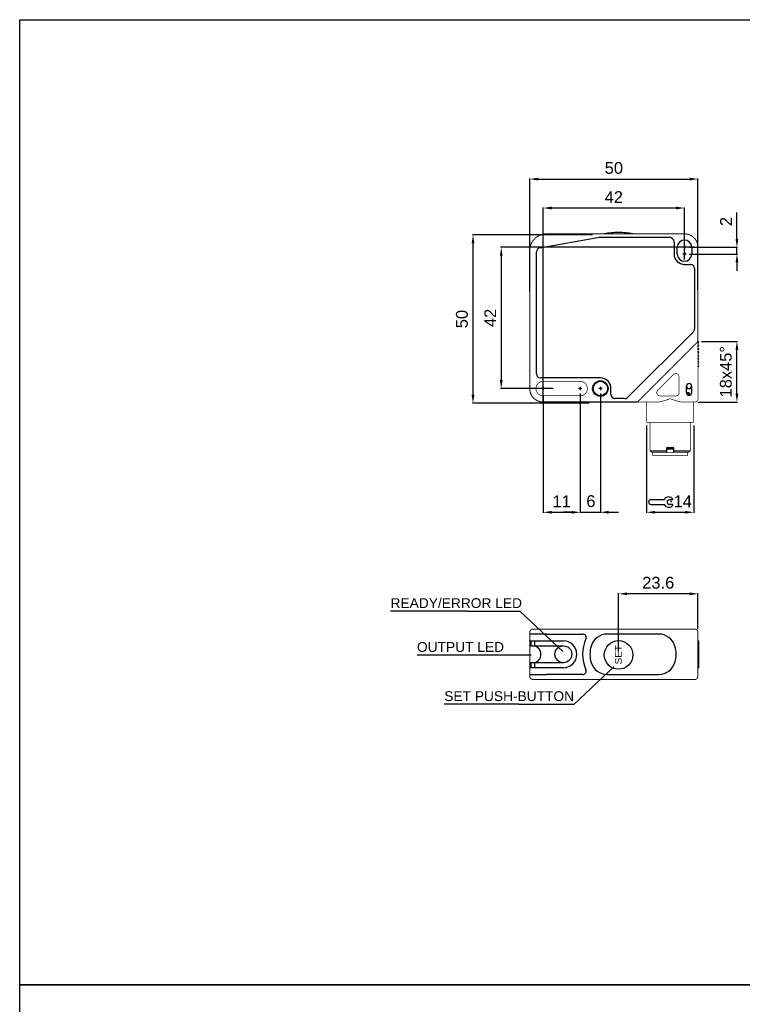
# Model space of a CAD drawing. Extents: x 1801 to 2601, y 918 to 1492.
# Tile 3 of 8: x 1801 to 2016, y 1199 to 1492. Entities that reach past the tile are written whole.
import ezdxf
from ezdxf.enums import TextEntityAlignment as Align

# ---------------------------------------------------------------- set-up
doc = ezdxf.new("R2010")
doc.units = 0
doc.header["$MEASUREMENT"] = 0
doc.linetypes.add('HIDDENNEW00', pattern=[4.5, 3, -1.5])
doc.linetypes.add('TRATTEGGIATA2', pattern=[0.375, 0.25, -0.125])
doc.layers.get('0').update_dxf_attribs({"linetype": 'CONTINUOUS'})
doc.layers.get('DEFPOINTS').update_dxf_attribs({"linetype": 'CONTINUOUS'})
doc.layers.add('DISEGNO', color=3, linetype='HIDDENNEW00')
doc.layers.add('TRATTEGGIO', color=7, linetype='TRATTEGGIATA2')
doc.styles.add('dedicata', font='ARIAL.TTF', dxfattribs={"width": 1.05})
doc.styles.add('QUOTE', font='ARIAL.TTF', dxfattribs={"height": 3.5})
doc.dimstyles.new('QUOTE', dxfattribs={"dimscale": 0, "dimtxt": 2.5, "dimasz": 2.5, "dimexe": 0.18, "dimexo": 1, "dimgap": 1.5, "dimtad": 1, "dimdec": 1, "dimzin": 0, "dimdsep": 46, "dimtxsty": 'QUOTE', "dimcen": 0.09, "dimadec": 0, "dimazin": 0, "dimtm": -0.1, "dimtfac": 0.5, "dimtdec": 1, "dimtmove": 0, "dimatfit": 0, "dimfxl": 0, "dimtolj": 2, "dimtzin": 0, "dimarcsym": 0})

# ---------------------------------------------------------------- blocks, each defined once
blk = doc.blocks.new('*D45')
at = {"layer": 'DEFPOINTS', "color": 0, "linetype": 'ByBlock'}
for p in [(1972.47, 1428.21), (1935.92, 1378.21), (1971.47, 1378.21)]:
    blk.add_point(p, dxfattribs=at)
at = {"layer": 'TRATTEGGIO', "color": 0, "linetype": 'ByBlock', "lineweight": -2}
for p, q in [((1971.47, 1428.21), (1935.74, 1428.21)), ((1935.92, 1425.71), (1935.92, 1380.71)), ((1970.47, 1378.21), (1935.74, 1378.21))]:
    blk.add_line(p, q, dxfattribs=at)
at = {"layer": 'TRATTEGGIO', "color": 0, "linetype": 'ByBlock'}
for points in [[(1935.51, 1425.71), (1936.34, 1425.71), (1935.92, 1428.21)], [(1935.51, 1380.71), (1936.34, 1380.71), (1935.92, 1378.21)]]:
    blk.add_solid(points, dxfattribs=at)
at = {"layer": 'TRATTEGGIO', "color": 0, "linetype": 'ByBlock', "insert": (1932.64, 1403.21), "char_height": 3.5, "attachment_point": 5, "rotation": 90, "style": 'QUOTE'}
blk.add_mtext('\\A2;50', dxfattribs=at)
blk = doc.blocks.new('*D46')
at = {"layer": 'DEFPOINTS', "color": 0, "linetype": 'ByBlock'}
for p in [(2002.72, 1424.55), (1944.32, 1382.55), (1960.72, 1382.55)]:
    blk.add_point(p, dxfattribs=at)
at = {"layer": 'TRATTEGGIO', "color": 0, "linetype": 'ByBlock', "lineweight": -2}
for p, q in [((2001.72, 1424.55), (1944.14, 1424.55)), ((1944.32, 1422.05), (1944.32, 1385.05)), ((1959.72, 1382.55), (1944.14, 1382.55))]:
    blk.add_line(p, q, dxfattribs=at)
at = {"layer": 'TRATTEGGIO', "color": 0, "linetype": 'ByBlock'}
for points in [[(1943.9, 1422.05), (1944.73, 1422.05), (1944.32, 1424.55)], [(1943.9, 1385.05), (1944.73, 1385.05), (1944.32, 1382.55)]]:
    blk.add_solid(points, dxfattribs=at)
at = {"layer": 'TRATTEGGIO', "color": 0, "linetype": 'ByBlock', "insert": (1941.06, 1403.55), "char_height": 3.5, "attachment_point": 5, "rotation": 90, "style": 'QUOTE'}
blk.add_mtext('\\A2;42', dxfattribs=at)
blk = doc.blocks.new('*D47')
at = {"layer": 'DEFPOINTS', "color": 0, "linetype": 'ByBlock'}
for p in [(2002.78, 1444.83), (1952.81, 1410.46), (2002.78, 1410.89)]:
    blk.add_point(p, dxfattribs=at)
at = {"layer": 'TRATTEGGIO', "color": 0, "linetype": 'ByBlock', "lineweight": -2}
for p, q in [((1952.81, 1411.46), (1952.81, 1445.01)), ((1955.31, 1444.83), (2000.28, 1444.83)), ((2002.78, 1411.89), (2002.78, 1445.01))]:
    blk.add_line(p, q, dxfattribs=at)
at = {"layer": 'TRATTEGGIO', "color": 0, "linetype": 'ByBlock'}
for points in [[(1955.31, 1445.25), (1955.31, 1444.41), (1952.81, 1444.83)], [(2000.28, 1445.25), (2000.28, 1444.41), (2002.78, 1444.83)]]:
    blk.add_solid(points, dxfattribs=at)
at = {"layer": 'TRATTEGGIO', "color": 0, "linetype": 'ByBlock', "insert": (1977.79, 1448.12), "char_height": 3.5, "attachment_point": 5, "style": 'QUOTE'}
blk.add_mtext('\\A2;50', dxfattribs=at)
blk = doc.blocks.new('*D48')
at = {"layer": 'DEFPOINTS', "color": 0, "linetype": 'ByBlock'}
for p in [(1956.78, 1436.22), (1998.78, 1419.93), (1956.78, 1377.93)]:
    blk.add_point(p, dxfattribs=at)
at = {"layer": 'TRATTEGGIO', "color": 0, "linetype": 'ByBlock', "lineweight": -2}
for p, q in [((1956.78, 1378.93), (1956.78, 1436.4)), ((1996.28, 1436.22), (1959.28, 1436.22)), ((1998.78, 1420.93), (1998.78, 1436.4))]:
    blk.add_line(p, q, dxfattribs=at)
at = {"layer": 'TRATTEGGIO', "color": 0, "linetype": 'ByBlock'}
for points in [[(1959.28, 1436.64), (1959.28, 1435.8), (1956.78, 1436.22)], [(1996.28, 1436.64), (1996.28, 1435.8), (1998.78, 1436.22)]]:
    blk.add_solid(points, dxfattribs=at)
at = {"layer": 'TRATTEGGIO', "color": 0, "linetype": 'ByBlock', "insert": (1977.78, 1439.48), "char_height": 3.5, "attachment_point": 5, "style": 'QUOTE'}
blk.add_mtext('\\A2;42', dxfattribs=at)
blk = doc.blocks.new('*D49')
at = {"layer": 'DEFPOINTS', "color": 0, "linetype": 'ByBlock'}
for p in [(1979.18, 1321.52), (2002.78, 1310.05), (1979.18, 1303.35)]:
    blk.add_point(p, dxfattribs=at)
at = {"layer": 'TRATTEGGIO', "color": 0, "linetype": 'ByBlock', "lineweight": -2}
for p, q in [((1979.18, 1304.35), (1979.18, 1321.7)), ((2000.28, 1321.52), (1981.68, 1321.52)), ((2002.78, 1311.05), (2002.78, 1321.7))]:
    blk.add_line(p, q, dxfattribs=at)
at = {"layer": 'TRATTEGGIO', "color": 0, "linetype": 'ByBlock'}
for points in [[(1981.68, 1321.93), (1981.68, 1321.1), (1979.18, 1321.52)], [(2000.28, 1321.93), (2000.28, 1321.1), (2002.78, 1321.52)]]:
    blk.add_solid(points, dxfattribs=at)
at = {"layer": 'TRATTEGGIO', "color": 0, "linetype": 'ByBlock', "insert": (1990.98, 1324.81), "char_height": 3.5, "attachment_point": 5, "style": 'QUOTE'}
blk.add_mtext('\\A2;23.6', dxfattribs=at)
blk = doc.blocks.new('*D50')
at = {"layer": 'DEFPOINTS', "color": 0, "linetype": 'ByBlock'}
for p in [(1956.78, 1381.55), (1967.78, 1381.55), (1967.78, 1345.76)]:
    blk.add_point(p, dxfattribs=at)
at = {"layer": 'TRATTEGGIO', "color": 0, "linetype": 'ByBlock', "lineweight": -2}
for p, q in [((1956.78, 1380.55), (1956.78, 1345.58)), ((1967.78, 1380.55), (1967.78, 1345.58)), ((1959.28, 1345.76), (1965.28, 1345.76))]:
    blk.add_line(p, q, dxfattribs=at)
at = {"layer": 'TRATTEGGIO', "color": 0, "linetype": 'ByBlock'}
for points in [[(1959.28, 1346.18), (1959.28, 1345.35), (1956.78, 1345.76)], [(1965.28, 1346.18), (1965.28, 1345.35), (1967.78, 1345.76)]]:
    blk.add_solid(points, dxfattribs=at)
at = {"layer": 'TRATTEGGIO', "color": 0, "linetype": 'ByBlock', "insert": (1962.28, 1349.02), "char_height": 3.5, "attachment_point": 5, "style": 'QUOTE'}
blk.add_mtext('\\A2;11', dxfattribs=at)
blk = doc.blocks.new('CHIAVE')
at = {"color": 7, "linetype": 'Continuous'}
for p, q in [((-2.1, 0.56), (-6.01, 0.56)), ((0.4, 0.56), (-0.68, 0.56)), ((-6.71, -0.14), (-6.71, -0.15)), ((-6.01, -0.85), (-2.1, -0.85)), ((0.4, -0.85), (-0.68, -0.85))]:
    blk.add_line(p, q, dxfattribs=at)
for centre, radius, start, end in [((-6.01, -0.14), 0.7, 90, 180), ((-0.75, -0.15), 1.52, 35.3821, 152.4178), ((-0.45, -0.15), 0.744, 108.4352, 251.5648), ((0.4, 0.67), 0.112, 270, 35.3821), ((-6.01, -0.15), 0.7, 180, 270), ((-0.75, -0.15), 1.52, 207.5822, 324.6179), ((0.4, -0.96), 0.112, 324.6179, 90)]:
    blk.add_arc(centre, radius, start, end, dxfattribs=at)
at = {"color": 1, "linetype": 'Continuous'}
blk.add_point((0, 0), dxfattribs=at)
blk = doc.blocks.new('*D53')
at = {"layer": 'DEFPOINTS', "color": 0, "linetype": 'ByBlock'}
for p in [(2002.78, 1396.55), (2014.36, 1396.55), (2001.78, 1378.55)]:
    blk.add_point(p, dxfattribs=at)
at = {"layer": 'TRATTEGGIO', "color": 0, "linetype": 'ByBlock', "lineweight": -2}
for p, q in [((2003.78, 1396.55), (2014.54, 1396.55)), ((2014.36, 1381.05), (2014.36, 1394.05)), ((2002.78, 1378.55), (2014.54, 1378.55))]:
    blk.add_line(p, q, dxfattribs=at)
at = {"layer": 'TRATTEGGIO', "color": 0, "linetype": 'ByBlock'}
for points in [[(2013.94, 1394.05), (2014.77, 1394.05), (2014.36, 1396.55)], [(2013.94, 1381.05), (2014.77, 1381.05), (2014.36, 1378.55)]]:
    blk.add_solid(points, dxfattribs=at)
at = {"layer": 'TRATTEGGIO', "color": 0, "linetype": 'ByBlock', "insert": (2011.07, 1387.55), "char_height": 3.5, "attachment_point": 5, "rotation": 90, "style": 'QUOTE'}
blk.add_mtext('\\A2;18x45°', dxfattribs=at)
blk = doc.blocks.new('*D54')
at = {"layer": 'DEFPOINTS', "color": 0, "linetype": 'ByBlock'}
for p in [(1999.28, 1424.55), (2014.36, 1424.55), (1999.28, 1422.55)]:
    blk.add_point(p, dxfattribs=at)
at = {"layer": 'TRATTEGGIO', "color": 0, "linetype": 'ByBlock', "lineweight": -2}
for p, q in [((2014.36, 1427.05), (2014.36, 1434.87)), ((2000.28, 1424.55), (2014.54, 1424.55)), ((2014.36, 1422.55), (2014.36, 1424.55)), ((2000.28, 1422.55), (2014.54, 1422.55)), ((2014.36, 1420.05), (2014.36, 1417.55))]:
    blk.add_line(p, q, dxfattribs=at)
at = {"layer": 'TRATTEGGIO', "color": 0, "linetype": 'ByBlock'}
for points in [[(2013.94, 1427.05), (2014.77, 1427.05), (2014.36, 1424.55)], [(2013.94, 1420.05), (2014.77, 1420.05), (2014.36, 1422.55)]]:
    blk.add_solid(points, dxfattribs=at)
at = {"layer": 'TRATTEGGIO', "color": 0, "linetype": 'ByBlock', "insert": (2011.1, 1432.21), "char_height": 3.5, "attachment_point": 5, "rotation": 90, "style": 'QUOTE'}
blk.add_mtext('\\A2;2', dxfattribs=at)

msp = doc.modelspace()

# ---------------------------------------------------------------- hatches: boundary and pattern name
at = {"layer": 'TRATTEGGIO', "linetype": 'ByBlock'}
h = msp.add_hatch(color=0, dxfattribs=at)
edge = h.paths.add_edge_path(flags=16)
edge.add_arc((1973.78, 1382.55), 2.15, 0, 360)
edge = h.paths.add_edge_path()
edge.add_arc((1973.78, 1382.55), 2.31, 0, 360)

# ---------------------------------------------------------------- linework, layer by layer
at = {"color": 7, "linetype": 'Continuous'}
for p, q in [((1955.77, 1424.39), (1973.55, 1427.53)), ((1973.76, 1427.55), (1994.18, 1427.55)), ((1973.76, 1427.55), (1973.76, 1427.55)), ((1995.68, 1426.05), (1995.68, 1422.55)), ((1954.78, 1386.9), (1954.78, 1423.21)), ((1955.77, 1424.39), (1955.77, 1424.39)), ((1996.63, 1422.55), (1996.63, 1424.55)), ((1999.28, 1424.55), (1998.28, 1424.55)), ((1998.78, 1425.05), (1998.78, 1424.05)), ((1998.78, 1423.05), (1998.78, 1422.05)), ((2000.93, 1424.55), (2000.93, 1422.55)), ((1999.28, 1422.55), (1998.28, 1422.55)), ((1998.78, 1419.45), (1998.78, 1419.45)), ((1998.78, 1419.45), (2000.58, 1419.45)), ((2001.78, 1418.25), (2001.78, 1400.29)), ((2001.42, 1399.44), (1981.88, 1379.9)), ((2001.78, 1400.29), (2001.78, 1400.29)), ((1954.78, 1386.9), (1954.78, 1386.9)), ((1973.78, 1385.7), (1955.98, 1385.7)), ((1955.98, 1385.7), (1955.98, 1385.7)), ((1957.28, 1382.55), (1956.28, 1382.55)), ((1956.78, 1383.05), (1956.78, 1382.05)), ((1968.28, 1382.55), (1967.28, 1382.55)), ((1967.78, 1383.05), (1967.78, 1382.05)), ((1974.28, 1382.55), (1973.28, 1382.55)), ((1973.78, 1383.05), (1973.78, 1382.05)), ((1976.92, 1380.75), (1976.92, 1382.36)), ((1999.38, 1381.3), (1999.38, 1383.3)), ((1999.38, 1382.85), (1999.68, 1382.55)), ((1999.68, 1382.55), (2000.13, 1382.55)), ((2000.13, 1382.55), (2000.58, 1382.55)), ((2000.58, 1382.55), (2000.88, 1382.85)), ((2000.88, 1383.3), (2000.88, 1381.3)), ((1976.92, 1380.75), (1976.92, 1380.75)), ((1978.12, 1379.55), (1978.12, 1379.55)), ((1981.04, 1379.55), (1978.12, 1379.55)), ((1981.88, 1379.9), (1981.88, 1379.9)), ((2000.13, 1381.25), (1999.39, 1381.25)), ((2000.68, 1380.8), (1999.58, 1380.8)), ((2000.13, 1380.8), (2000.13, 1381.25)), ((1993.52, 1364.05), (1993.52, 1364.95)), ((1995.52, 1364.55), (1993.52, 1364.55)), ((1993.62, 1365.05), (1994.52, 1365.05)), ((1994.52, 1365.05), (1995.42, 1365.05)), ((1995.52, 1364.95), (1995.52, 1364.05)), ((1988.52, 1364.05), (1993.52, 1364.05)), ((1993.37, 1363.55), (1993.52, 1363.7)), ((1993.52, 1363.7), (1993.52, 1364.05)), ((1995.52, 1364.05), (1995.52, 1363.7)), ((1995.52, 1364.05), (2000.52, 1364.05)), ((1995.52, 1363.7), (1995.67, 1363.55)), ((1952.78, 1309.55), (1952.78, 1309.55)), ((1957.78, 1309.55), (1952.78, 1309.55)), ((1957.78, 1309.55), (1968.56, 1309.55)), ((1957.78, 1309.55), (1957.78, 1309.55)), ((1991.13, 1309.55), (1975.82, 1309.55)), ((1952.89, 1307.55), (1957.78, 1307.55)), ((1952.91, 1306.05), (1953.75, 1306.05)), ((1953.18, 1306.65), (1953.18, 1306.95)), ((1953.75, 1306.05), (1954.15, 1306.05)), ((1954.15, 1306.05), (1957.78, 1306.05)), ((1954.35, 1306.05), (1954.35, 1307.55)), ((1957.78, 1307.55), (1962.78, 1307.55)), ((1957.78, 1306.05), (1962.78, 1306.05)), ((2002.78, 1307.55), (2003.03, 1307.55)), ((2003.03, 1299.55), (2003.03, 1307.55)), ((1953.75, 1301.05), (1952.91, 1301.05)), ((1953.18, 1300.15), (1953.18, 1300.45)), ((1954.15, 1301.05), (1953.75, 1301.05)), ((1957.78, 1301.05), (1954.15, 1301.05)), ((1954.35, 1299.55), (1954.35, 1301.05)), ((1962.78, 1301.05), (1957.78, 1301.05)), ((1952.78, 1297.55), (1952.78, 1297.55)), ((1952.78, 1297.55), (1957.78, 1297.55)), ((1957.78, 1299.55), (1952.89, 1299.55)), ((1962.78, 1299.55), (1957.78, 1299.55)), ((1968.56, 1297.55), (1957.78, 1297.55)), ((1957.78, 1297.55), (1957.78, 1297.55)), ((1975.82, 1297.55), (1991.13, 1297.55)), ((2003.03, 1299.55), (2002.78, 1299.55))]:
    msp.add_line(p, q, dxfattribs=at)
for points, const_width in [([(1957.78, 1428.55, 0.414213), (1952.78, 1423.55)], 0.3), ([(2002.78, 1424.55, 0.414214), (1998.78, 1428.55)], 0.3), ([(1956.78, 1384.7, 1), (1956.78, 1380.4)], 0.2), ([(1967.78, 1380.4, 1.000023), (1967.78, 1384.7)], 0.2), ([(1997.18, 1385.99, 0.668179), (1995.47, 1386.7)], 0.2), ([(1952.78, 1382.55, 0.414214), (1956.78, 1378.55)], 0.3), ([(1990.83, 1382.06, 0.668179), (1991.54, 1380.35)], 0.2), ([(1994.52, 1379.55), (1994.39, 1379.49, -0.002954), (1994.25, 1379.44, -0.003053), (1994.12, 1379.39, -0.002967), (1993.98, 1379.33, -0.002675), (1993.85, 1379.28, -0.002465), (1993.71, 1379.24, -0.002279), (1993.58, 1379.19, -0.002096), (1993.44, 1379.14, -0.001869), (1993.3, 1379.1, -0.001733), (1993.17, 1379.06, -0.00165), (1993.03, 1379.01, -0.001597), (1992.89, 1378.97, -0.001557), (1992.76, 1378.93, -0.001528), (1992.62, 1378.89, -0.0015), (1992.49, 1378.85, -0.001708), (1992.35, 1378.82, -0.002199), (1992.22, 1378.78, -0.00242), (1992.08, 1378.75, -0.002457), (1991.95, 1378.71, -0.003303), (1991.82, 1378.68, -0.004914), (1991.68, 1378.66, -0.003636), (1991.55, 1378.63, 0.000152), (1991.44, 1378.61, -0.006754), (1991.29, 1378.59, -0.015882), (1991.07, 1378.57, -0.008289), (1990.78, 1378.55, -0.004247)], 0.2), ([(1998.26, 1378.55), (1998.09, 1378.55, -0.011374), (1997.91, 1378.57, -0.011735), (1997.73, 1378.59, -0.010772), (1997.54, 1378.62, -0.00851), (1997.36, 1378.66, -0.006828), (1997.17, 1378.7, -0.005337), (1996.99, 1378.74, -0.004153), (1996.8, 1378.79, -0.002971), (1996.61, 1378.84, -0.002411), (1996.42, 1378.89, -0.002364), (1996.23, 1378.95, -0.002719), (1996.04, 1379, -0.003334), (1995.85, 1379.07, -0.002502), (1995.66, 1379.13, -0.000721), (1995.49, 1379.18, -0.00376), (1995.28, 1379.26, -0.006764), (1994.95, 1379.38, -0.003307), (1994.52, 1379.55, -0.001726)], 0.2), ([(1996.18, 1380.35, 0.414214), (1997.18, 1381.35)], 0.2), ([(2001.78, 1378.55, 0.414214), (2002.78, 1379.55)], 0.2), ([(2001.52, 1378.56), (2001.47, 1378.56, -0.000352), (2001.42, 1378.56, -0.000296), (2001.37, 1378.56, -0.000298), (2001.31, 1378.56, -0.000354), (2001.26, 1378.56, -0.000359), (2001.2, 1378.55, -0.000337), (2001.14, 1378.55, -0.000406), (2001.07, 1378.55, -0.000534), (2001.01, 1378.55, -0.000379), (2000.94, 1378.55, -0.000061), (2000.88, 1378.55, -0.000624), (2000.8, 1378.55, -0.001115), (2000.67, 1378.55, -0.000507), (2000.5, 1378.55, -0.00025)], 0.2), ([(1953.78, 1311.05, 0.414214), (1952.78, 1310.05)], 0.3), ([(2002.78, 1310.05, 0.414214), (2001.78, 1311.05)], 0.3), ([(1952.78, 1297.05, 0.414214), (1953.78, 1296.05)], 0.3), ([(2001.78, 1296.05, 0.414214), (2002.78, 1297.05)], 0.3)]:
    msp.add_lwpolyline(points, format="xyb", dxfattribs=dict(at, const_width=const_width))
for points, const_width in [([(1957.78, 1428.55), (1998.78, 1428.55)], 0.3), ([(1952.78, 1382.55), (1952.78, 1423.55)], 0.3), ([(2002.78, 1424.55), (2002.78, 1396.55)], 0.3), ([(2002.78, 1396.55), (2001.78, 1395.55)], 0.3), ([(2002.78, 1396.55), (2002.78, 1382.18)], 0.2), ([(2001.78, 1395.55), (1985.78, 1379.55)], 0.3), ([(1956.78, 1384.7), (1967.78, 1384.7)], 0.2), ([(1990.83, 1382.06), (1995.47, 1386.7)], 0.2), ([(1997.18, 1385.99), (1997.18, 1381.35)], 0.2), ([(2002.78, 1382.18), (2002.78, 1379.55)], 0.2), ([(1967.78, 1380.4), (1956.78, 1380.4)], 0.2), ([(1985.78, 1379.55), (1984.78, 1378.55)], 0.3), ([(1996.18, 1380.35), (1991.54, 1380.35)], 0.2), ([(1984.78, 1378.55), (1956.78, 1378.55)], 0.3), ([(1990.78, 1378.55), (1984.78, 1378.55)], 0.2), ([(1987.52, 1372.55), (1987.52, 1378.55)], 0.2), ([(1999.15, 1378.55), (1998.26, 1378.55)], 0.2), ([(2000.5, 1378.55), (1999.15, 1378.55)], 0.2), ([(2001.52, 1378.56), (2001.52, 1372.55)], 0.2), ([(2001.78, 1378.55), (2001.52, 1378.55)], 0.2), ([(2001.52, 1372.55), (1987.52, 1372.55)], 0.2), ([(1988.52, 1372.55), (1988.52, 1364.05)], 0.2), ([(2000.52, 1364.05), (2000.52, 1372.55)], 0.2), ([(1988.52, 1364.05), (1989.02, 1363.55)], 0.2), ([(1993.37, 1363.55), (1989.02, 1363.55)], 0.2), ([(1989.32, 1362.55), (1989.32, 1363.55)], 0.2), ([(1999.72, 1362.55), (1989.32, 1362.55)], 0.2), ([(1995.67, 1363.55), (1993.37, 1363.55)], 0.2), ([(2000.02, 1363.55), (1995.67, 1363.55)], 0.2), ([(1999.72, 1362.55), (1999.72, 1363.55)], 0.2), ([(2000.02, 1363.55), (2000.52, 1364.05)], 0.2), ([(1952.78, 1309.55), (1952.78, 1310.05)], 0.3), ([(1952.78, 1309.55), (1952.78, 1307.31)], 0.3), ([(1953.78, 1311.05), (1957.78, 1311.05)], 0.3), ([(1957.78, 1311.05), (1998.78, 1311.05)], 0.3), ([(1998.78, 1311.05), (2001.78, 1311.05)], 0.3), ([(2002.78, 1310.05), (2002.78, 1297.05)], 0.3), ([(1952.78, 1306.95), (1952.78, 1307.31)], 0.3), ([(1952.78, 1306.65), (1952.78, 1306.95)], 0.3), ([(1952.78, 1306.29), (1952.78, 1306.65)], 0.3), ([(1952.78, 1306.29), (1952.78, 1300.81)], 0.3), ([(1952.78, 1300.45), (1952.78, 1300.81)], 0.3), ([(1952.78, 1300.15), (1952.78, 1300.45)], 0.3), ([(1952.78, 1299.79), (1952.78, 1300.15)], 0.3), ([(1952.78, 1299.79), (1952.78, 1297.55)], 0.3), ([(1952.78, 1297.05), (1952.78, 1297.55)], 0.3), ([(1957.78, 1296.05), (1953.78, 1296.05)], 0.3), ([(1973.76, 1296.05), (1957.78, 1296.05)], 0.3), ([(1973.76, 1296.05), (1994.18, 1296.05)], 0.3), ([(1998.78, 1296.05), (1994.18, 1296.05)], 0.3), ([(2001.78, 1296.05), (1998.78, 1296.05)], 0.3)]:
    msp.add_lwpolyline(points, dxfattribs=dict(at, const_width=const_width))
for points in [[(1952.78, 1423.55), (1952.78, 1423.57, -0.001166), (1952.78, 1423.58, -0.000938), (1952.78, 1423.6, -0.000902), (1952.78, 1423.63, -0.00105), (1952.78, 1423.65, -0.001119), (1952.78, 1423.67, -0.001174), (1952.78, 1423.7, -0.001215), (1952.78, 1423.72, -0.001288), (1952.78, 1423.75, -0.001341), (1952.78, 1423.77, -0.00142), (1952.78, 1423.8, -0.001459), (1952.78, 1423.83, -0.001502), (1952.79, 1423.86, -0.001494), (1952.79, 1423.89, -0.001464), (1952.79, 1423.92, -0.001468), (1952.79, 1423.95, -0.001515), (1952.79, 1423.98, -0.00148), (1952.8, 1424.02, -0.001405), (1952.8, 1424.05, -0.001588), (1952.8, 1424.08, -0.001945), (1952.81, 1424.11, -0.001528), (1952.81, 1424.15, -0.000662), (1952.81, 1424.17, -0.002228), (1952.82, 1424.21, -0.00355), (1952.83, 1424.27, -0.001745), (1952.84, 1424.34, -0.000947)], [(1952.78, 1423.55), (1952.78, 1423.57, -0.001357), (1952.78, 1423.59, -0.001068), (1952.78, 1423.61, -0.001026), (1952.78, 1423.64, -0.001213), (1952.78, 1423.66, -0.001293), (1952.78, 1423.69, -0.001348), (1952.78, 1423.72, -0.001421), (1952.78, 1423.75, -0.001558), (1952.78, 1423.78, -0.001561), (1952.78, 1423.81, -0.001524), (1952.78, 1423.84, -0.00173), (1952.79, 1423.87, -0.002079), (1952.79, 1423.91, -0.001505), (1952.79, 1423.94, -0.000388), (1952.79, 1423.97, -0.00224), (1952.8, 1424.01, -0.004012), (1952.8, 1424.08, -0.00193), (1952.81, 1424.16, -0.000989)], [(1952.84, 1424.33), (1952.84, 1424.33, -0.001557), (1952.84, 1424.33, -0.001549), (1952.84, 1424.33, -0.001546), (1952.84, 1424.33, -0.001543), (1952.84, 1424.33, -0.001476), (1952.84, 1424.33, -0.001363), (1952.84, 1424.33, -0.001472), (1952.84, 1424.33, -0.001707), (1952.84, 1424.33, -0.001288), (1952.84, 1424.34, -0.000473), (1952.84, 1424.34, -0.001748), (1952.84, 1424.34, -0.002902), (1952.84, 1424.34, -0.001403), (1952.84, 1424.34, -0.000745)], [(1952.89, 1307.55), (1952.88, 1307.55, -0.027958), (1952.87, 1307.55, -0.031194), (1952.87, 1307.56, -0.031683), (1952.86, 1307.56, -0.029505), (1952.86, 1307.57, -0.027381), (1952.85, 1307.57, -0.02476), (1952.85, 1307.58, -0.025205), (1952.85, 1307.58, -0.027784), (1952.84, 1307.59, -0.021639), (1952.84, 1307.59, -0.008734), (1952.84, 1307.6, -0.028124), (1952.84, 1307.61, -0.053481), (1952.84, 1307.62, -0.029247), (1952.84, 1307.63, -0.01579)], [(1953.18, 1306.95), (1953.18, 1307, -0.000658), (1953.18, 1307.05, -0.000679), (1953.18, 1307.09, -0.000719), (1953.18, 1307.14, -0.000793), (1953.18, 1307.18, -0.000871), (1953.18, 1307.23, -0.000953), (1953.18, 1307.27, -0.001097), (1953.18, 1307.3, -0.001326), (1953.18, 1307.34, -0.001453), (1953.18, 1307.37, -0.001428), (1953.18, 1307.41, -0.002433), (1953.19, 1307.43, -0.005053), (1953.19, 1307.46, -0.004978), (1953.19, 1307.48, -0.000437), (1953.19, 1307.5, -0.012157), (1953.2, 1307.52, -0.050035), (1953.2, 1307.54, -0.057498), (1953.21, 1307.55, -0.046816)], [(1953.21, 1306.05), (1953.21, 1306.05, -0.147379), (1953.2, 1306.06, -0.099516), (1953.2, 1306.07, -0.052474), (1953.2, 1306.08, -0.028689), (1953.19, 1306.1, -0.017202), (1953.19, 1306.12, -0.011227), (1953.19, 1306.14, -0.00763), (1953.19, 1306.17, -0.005247), (1953.18, 1306.19, -0.003552), (1953.18, 1306.23, -0.002263), (1953.18, 1306.26, -0.001798), (1953.18, 1306.3, -0.00173), (1953.18, 1306.34, -0.001149), (1953.18, 1306.38, -0.000435), (1953.18, 1306.41, -0.001308), (1953.18, 1306.46, -0.001846), (1953.18, 1306.54, -0.000813), (1953.18, 1306.65, -0.000417)], [(1954.56, 1305.95), (1954.52, 1305.96, 0.003151), (1954.49, 1305.97, 0.003433), (1954.46, 1305.99, 0.003736), (1954.43, 1306, 0.004004), (1954.4, 1306, 0.00417), (1954.37, 1306.01, 0.004178), (1954.35, 1306.02, 0.00487), (1954.32, 1306.03, 0.00614), (1954.3, 1306.03, 0.005193), (1954.27, 1306.04, 0.002169), (1954.25, 1306.04, 0.007698), (1954.23, 1306.04, 0.015084), (1954.2, 1306.05, 0.00869), (1954.15, 1306.05, 0.00506)], [(1954.56, 1305.95), (1954.63, 1305.92, -0.014024), (1954.71, 1305.88, -0.013174), (1954.78, 1305.84, -0.012288), (1954.86, 1305.8, -0.011484), (1954.94, 1305.74, -0.010877), (1955.01, 1305.69, -0.010632), (1955.09, 1305.63, -0.010424), (1955.16, 1305.56, -0.010375), (1955.24, 1305.49, -0.010376), (1955.31, 1305.41, -0.010566), (1955.38, 1305.34, -0.010551), (1955.45, 1305.25, -0.010442), (1955.51, 1305.16, -0.010245), (1955.57, 1305.07, -0.010013), (1955.63, 1304.98, -0.010002), (1955.69, 1304.88, -0.010223), (1955.74, 1304.78, -0.009934), (1955.79, 1304.68, -0.009301), (1955.83, 1304.58, -0.010333), (1955.87, 1304.47, -0.012432), (1955.91, 1304.35, -0.009357), (1955.94, 1304.25, -0.002928), (1955.97, 1304.15, -0.013529), (1955.99, 1304.02, -0.023908), (1956.01, 1303.82, -0.011611), (1956.03, 1303.55, -0.006042)], [(1956.03, 1303.55), (1956.03, 1303.43, -0.010557), (1956.02, 1303.31, -0.010787), (1956.01, 1303.2, -0.010759), (1955.99, 1303.08, -0.01051), (1955.97, 1302.97, -0.010374), (1955.94, 1302.86, -0.010274), (1955.91, 1302.74, -0.010201), (1955.88, 1302.64, -0.010116), (1955.84, 1302.53, -0.010085), (1955.79, 1302.42, -0.010067), (1955.74, 1302.32, -0.010048), (1955.69, 1302.22, -0.010002), (1955.64, 1302.12, -0.009971), (1955.58, 1302.03, -0.009915), (1955.51, 1301.94, -0.010076), (1955.45, 1301.85, -0.010402), (1955.38, 1301.77, -0.010349), (1955.31, 1301.69, -0.009936), (1955.24, 1301.61, -0.010739), (1955.17, 1301.54, -0.012283), (1955.09, 1301.48, -0.009753), (1955.01, 1301.41, -0.004081), (1954.95, 1301.36, -0.013173), (1954.86, 1301.31, -0.024026), (1954.73, 1301.24, -0.013096), (1954.56, 1301.15, -0.007367)], [(1953.18, 1300.45), (1953.18, 1300.5, -0.000658), (1953.18, 1300.55, -0.000679), (1953.18, 1300.59, -0.000719), (1953.18, 1300.64, -0.000793), (1953.18, 1300.68, -0.000871), (1953.18, 1300.73, -0.000953), (1953.18, 1300.77, -0.001097), (1953.18, 1300.8, -0.001326), (1953.18, 1300.84, -0.001453), (1953.18, 1300.87, -0.001428), (1953.18, 1300.91, -0.002433), (1953.19, 1300.93, -0.005053), (1953.19, 1300.96, -0.004978), (1953.19, 1300.98, -0.000437), (1953.19, 1301, -0.012156), (1953.2, 1301.02, -0.050025), (1953.2, 1301.04, -0.057475), (1953.21, 1301.05, -0.046793)], [(1953.21, 1299.55), (1953.21, 1299.55, -0.147374), (1953.2, 1299.56, -0.099511), (1953.2, 1299.57, -0.052472), (1953.2, 1299.58, -0.028689), (1953.19, 1299.6, -0.017201), (1953.19, 1299.62, -0.011227), (1953.19, 1299.64, -0.00763), (1953.19, 1299.67, -0.005247), (1953.18, 1299.69, -0.003552), (1953.18, 1299.73, -0.002263), (1953.18, 1299.76, -0.001798), (1953.18, 1299.8, -0.00173), (1953.18, 1299.84, -0.001149), (1953.18, 1299.88, -0.000435), (1953.18, 1299.91, -0.001308), (1953.18, 1299.96, -0.001846), (1953.18, 1300.04, -0.000813), (1953.18, 1300.15, -0.000417)], [(1954.15, 1301.05), (1954.17, 1301.05, 0.009411), (1954.19, 1301.05, 0.008436), (1954.21, 1301.05, 0.007863), (1954.23, 1301.06, 0.007576), (1954.25, 1301.06, 0.006789), (1954.27, 1301.06, 0.005857), (1954.3, 1301.07, 0.006022), (1954.32, 1301.07, 0.006599), (1954.35, 1301.08, 0.00447), (1954.37, 1301.09, 0.001362), (1954.4, 1301.09, 0.005827), (1954.43, 1301.11, 0.008404), (1954.49, 1301.12, 0.003493), (1954.56, 1301.15, 0.00172)], [(1952.84, 1299.47), (1952.84, 1299.48, -0.031621), (1952.84, 1299.48, -0.031062), (1952.84, 1299.49, -0.02855), (1952.84, 1299.5, -0.026084), (1952.84, 1299.5, -0.023734), (1952.84, 1299.51, -0.02118), (1952.84, 1299.51, -0.022842), (1952.85, 1299.52, -0.028018), (1952.85, 1299.53, -0.021283), (1952.85, 1299.53, -0.005241), (1952.86, 1299.54, -0.032891), (1952.86, 1299.54, -0.067464), (1952.87, 1299.55, -0.033705), (1952.89, 1299.55, -0.016763)]]:
    msp.add_lwpolyline(points, format="xyb", dxfattribs=at)
msp.add_lwpolyline([(1952.78, 1423.55), (1952.78, 1423.55), (1952.78, 1423.55), (1952.78, 1423.55), (1952.78, 1423.55), (1952.78, 1423.55), (1952.78, 1423.55)], dxfattribs=at)
for centre, radius in [((1973.78, 1382.55), 2.15), ((1962.78, 1303.55), 2.5), ((1979.18, 1303.35), 4.25)]:
    msp.add_circle(centre, radius, dxfattribs=at)
for centre, radius, start, end in [((1979.18, 1405.94), 23, 90, 100.6485), ((1979.18, 1405.94), 23, 79.3515, 90), ((1973.76, 1426.35), 1.2, 90, 100), ((1994.18, 1426.05), 1.5, 0, 90), ((1998.78, 1424.55), 2.15, 0, 180), ((1955.98, 1423.21), 1.2, 100.0031, 180), ((1998.78, 1422.55), 3.1, 180, 270), ((1998.78, 1422.55), 2.15, 180, 0), ((2000.58, 1418.25), 1.2, 0, 90), ((2000.58, 1400.29), 1.2, 315, 0), ((2002.78, 1396.3), 0.25, 270, 90), ((2002.78, 1395.3), 0.25, 270, 90), ((2002.78, 1394.3), 0.25, 270, 90), ((2002.78, 1393.3), 0.25, 270, 90), ((2002.78, 1392.3), 0.25, 270, 90), ((2002.78, 1391.3), 0.25, 270, 90), ((2002.78, 1390.3), 0.25, 270, 90), ((2002.78, 1389.3), 0.25, 270, 90), ((1955.98, 1386.9), 1.2, 180, 269.9969), ((1973.78, 1382.55), 3.15, 356.5125, 90), ((2000.13, 1383.3), 0.75, 0, 180), ((2000.13, 1383.3), 0.75, 180, 270), ((2000.13, 1383.3), 0.75, 270, 0.5543), ((1978.12, 1380.75), 1.2, 180, 269.9969), ((1981.04, 1380.75), 1.2, 270, 314.9978), ((2000.13, 1381.3), 0.75, 180.0005, 359.9995), ((1993.62, 1364.95), 0.1, 90, 180), ((1995.42, 1364.95), 0.1, 0, 90), ((1968.56, 1308.55), 1, 335.5927, 90), ((1975.82, 1304.55), 5, 90, 163.3984), ((1991.13, 1304.55), 5, 16.6016, 90), ((1962.78, 1303.55), 4, 270, 90), ((1979.58, 1303.55), 11.1, 155.5927, 204.4073), ((1979.18, 1303.55), 8.5, 163.3984, 196.6016), ((1987.78, 1303.55), 8.5, 343.3984, 16.6016), ((1975.82, 1302.55), 5, 196.6016, 270), ((1991.13, 1302.55), 5, 270, 343.3984), ((1968.56, 1298.55), 1, 270, 24.4073)]:
    msp.add_arc(centre, radius, start, end, dxfattribs=at)
at = {"layer": 'DISEGNO', "color": 7, "linetype": 'Continuous', "const_width": 0.1}
for points in [[(1971.03, 1305.98, -0.331679), (1975.82, 1309.55)], [(1991.13, 1309.55, -0.331679), (1995.92, 1305.98)], [(1971.03, 1301.12, -0.145898), (1971.03, 1305.98)], [(1995.92, 1305.98, -0.145898), (1995.92, 1301.12)], [(1975.82, 1297.55, -0.331679), (1971.03, 1301.12)], [(1995.92, 1301.12, -0.331679), (1991.13, 1297.55)]]:
    msp.add_lwpolyline(points, format="xyb", dxfattribs=at)
for points in [[(1975.82, 1309.55), (1991.13, 1309.55)], [(1991.13, 1297.55), (1975.82, 1297.55)]]:
    msp.add_lwpolyline(points, dxfattribs=at)
at = {"layer": 'DISEGNO', "color": 7, "linetype": 'Continuous'}
msp.add_circle((1979.18, 1303.35), 4.25, dxfattribs=at)
at = {"layer": 'TRATTEGGIO', "color": 0, "linetype": 'ByBlock'}
for p, q in [((1967.78, 1381.05), (1967.78, 1345.58)), ((1973.78, 1381.05), (1973.78, 1345.58)), ((1987.52, 1371.55), (1987.52, 1345.58)), ((2001.52, 1371.55), (2001.52, 1345.58)), ((1965.28, 1345.76), (1962.78, 1345.76)), ((1967.78, 1345.76), (1973.78, 1345.76)), ((1976.28, 1345.76), (1979.21, 1345.76)), ((1990.02, 1345.76), (1999.02, 1345.76)), ((1934.2, 1316.36), (1950.04, 1316.36)), ((1949.59, 1288.7), (1966.03, 1288.7))]:
    msp.add_line(p, q, dxfattribs=at)
for points in [[(1801.23, 1492.22), (2201.23, 1492.22), (2201.23, 1205.22), (1801.23, 1205.22)], [(1801.23, 1205.22), (2201.23, 1205.22), (2201.23, 918.22), (1801.23, 918.22)]]:
    msp.add_lwpolyline(points, close=True, dxfattribs=at)
for points in [[(1934.2, 1316.36), (1911.44, 1316.36)], [(1949.88, 1316.36), (1962.59, 1304.34)], [(1953.19, 1303.3), (1919.29, 1303.3)], [(1966.03, 1288.7), (1977.79, 1299.82)], [(1949.59, 1288.7), (1927.36, 1288.7)]]:
    msp.add_lwpolyline(points, dxfattribs=at)
msp.add_circle((1973.78, 1382.55), 2.31, dxfattribs=at)
for points in [[(1965.28, 1346.18), (1965.28, 1345.35), (1967.78, 1345.76)], [(1976.28, 1346.18), (1976.28, 1345.35), (1973.78, 1345.76)], [(1990.02, 1346.18), (1990.02, 1345.35), (1987.52, 1345.76)], [(1999.02, 1346.18), (1999.02, 1345.35), (2001.52, 1345.76)]]:
    msp.add_solid(points, dxfattribs=at)

# ---------------------------------------------------------------- block references
at = {"color": 7}
msp.add_blockref('CHIAVE', (1994.83, 1348.94), dxfattribs=at)

# ---------------------------------------------------------------- texts
at = {"color": 7, "linetype": 'Continuous', "style": 'dedicata', "width": 1.05}
msp.add_text('SET', height=2, rotation=90, dxfattribs=at).set_placement((1979.13, 1303.41), align=Align.MIDDLE_CENTER)
at = {"color": 7, "linetype": 'Continuous', "char_height": 2.925, "attachment_point": 4}
for s, insert in [('{\\fArial|b0|i0|c0|p34;READY/ERROR LED}', (1911.43, 1318.74)), ('{\\fArial|b0|i0|c0|p34;OUTPUT LED}', (1919.28, 1305.69)), ('{\\fArial|b0|i0|c0|p34;SET PUSH-BUTTON}', (1927.38, 1291.08))]:
    msp.add_mtext(s, dxfattribs=dict(at, insert=insert))
at = {"layer": 'TRATTEGGIO', "color": 0, "linetype": 'ByBlock', "char_height": 3.5, "attachment_point": 5, "style": 'QUOTE'}
for s, insert in [('\\A2;6', (1970.96, 1349.05)), ('\\A2;14', (1998.26, 1349.02))]:
    msp.add_mtext(s, dxfattribs=dict(at, insert=insert))

# ---------------------------------------------------------------- dimensions: what is measured, and where the dimension line sits
at = {"layer": 'TRATTEGGIO', "color": 0, "linetype": 'ByBlock'}
for base, p1, p2, text, picture, middle in [((2002.78, 1444.83), (1952.81, 1410.46), (2002.78, 1410.89), '50', '*D47', (1977.79, 1448.12)), ((1956.78, 1436.22), (1998.78, 1419.93), (1956.78, 1377.93), '42', '*D48', (1977.78, 1439.48)), ((1967.78, 1345.76), (1956.78, 1381.55), (1967.78, 1381.55), '11', '*D50', (1962.28, 1349.02))]:
    dim = msp.add_linear_dim(base=base, p1=p1, p2=p2, text=text, dimstyle='QUOTE', override={"dimscale": 1}, dxfattribs=at)
    dim.commit()
    dim.dimension.update_dxf_attribs({"geometry": picture, "text_midpoint": middle})
for base, p1, p2, text, picture, middle in [((2014.36, 1424.55), (1999.28, 1422.55), (1999.28, 1424.55), '2', '*D54', (2011.1, 1432.21)), ((1935.92, 1378.21), (1972.47, 1428.21), (1971.47, 1378.21), '50', '*D45', (1932.64, 1403.21)), ((1944.32, 1382.55), (2002.72, 1424.55), (1960.72, 1382.55), '42', '*D46', (1941.06, 1403.55)), ((2014.36, 1396.55), (2001.78, 1378.55), (2002.78, 1396.55), '18x45°', '*D53', (2011.07, 1387.55))]:
    dim = msp.add_linear_dim(base=base, p1=p1, p2=p2, angle=90, text=text, dimstyle='QUOTE', override={"dimscale": 1}, dxfattribs=at)
    dim.commit()
    dim.dimension.update_dxf_attribs({"geometry": picture, "text_midpoint": middle})
dim = msp.add_linear_dim(base=(1979.18, 1321.52), p1=(2002.78, 1310.05), p2=(1979.18, 1303.35), dimstyle='QUOTE', override={"dimscale": 1}, dxfattribs=at)
dim.commit()
dim.dimension.update_dxf_attribs({"geometry": '*D49', "text_midpoint": (1990.98, 1324.81)})

doc.saveas('drawing.dxf')
